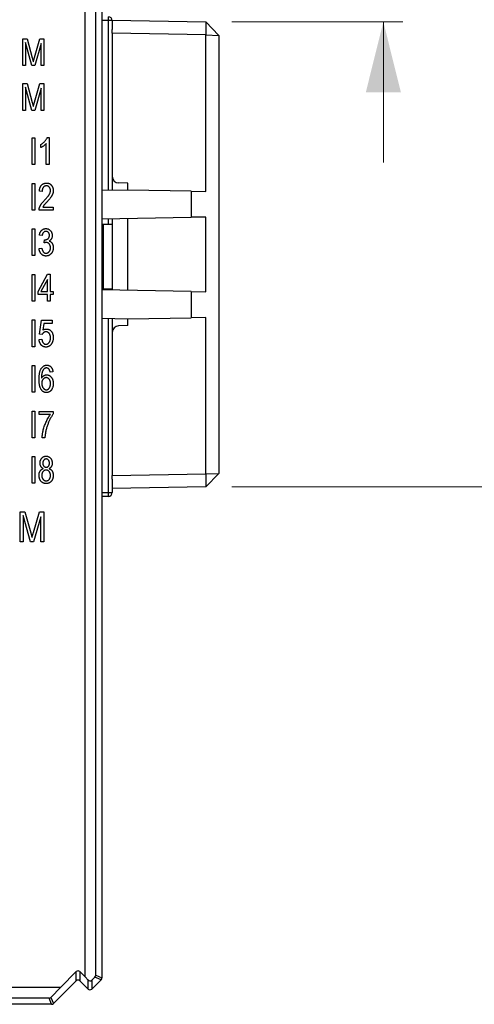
# Model space of a CAD drawing. Header units: millimetres. Extents: x 0 to 840, y 0 to 594.
# Tile 50 of 77: x 402 to 437, y 268 to 343. Entities that reach past the tile are written whole.
import ezdxf

# ---------------------------------------------------------------- set-up
doc = ezdxf.new("R2010")
doc.units = ezdxf.units.MM
doc.header["$LTSCALE"] = 2
doc.linetypes.add('SLD-Solid', pattern=[0])
doc.styles.add('SLDTEXTSTYLE2', font='ARIALN.TTF', dxfattribs={"width": 0.87})
doc.dimstyles.new('SLDDIMSTYLE0', dxfattribs={"dimtxt": 5.4, "dimasz": 5.4, "dimexe": 0, "dimexo": 0.0625, "dimgap": 1.35, "dimtad": 0, "dimdec": 1, "dimrnd": 1e-09, "dimzin": 12, "dimdsep": 46, "dimtxsty": 'SLDTEXTSTYLE2', "dimsah": 1, "dimcen": 0.09, "dimadec": 0, "dimazin": 3, "dimtfac": 1, "dimtdec": 3, "dimtofl": 0, "dimtmove": 0, "dimatfit": 3, "dimfxl": 1, "dimfrac": 2, "dimtolj": 1, "dimtzin": 12, "dimarcsym": 0})
doc.dimstyles.new('SLDDIMSTYLE1', dxfattribs={"dimtxt": 5.4, "dimasz": 5.4, "dimexe": 0, "dimexo": 0.0625, "dimgap": 1.35, "dimtad": 0, "dimdec": 1, "dimrnd": 1e-09, "dimzin": 12, "dimdsep": 46, "dimtxsty": 'SLDTEXTSTYLE2', "dimsah": 1, "dimcen": 0.09, "dimadec": 0, "dimazin": 3, "dimtfac": 1, "dimtdec": 3, "dimtmove": 0, "dimatfit": 0, "dimfxl": 1, "dimfrac": 2, "dimtolj": 1, "dimtzin": 12, "dimarcsym": 0})

# ---------------------------------------------------------------- blocks, each defined once
blk = doc.blocks.new('_D_3')
at = {"color": 1, "linetype": 'SLD-Solid', "lineweight": 18}
for p, q in [((430.196, 382.693), (430.196, 393.493)), ((406.657, 382.693), (431.696, 382.693)), ((425.996, 376.496), (425.996, 378.017)), ((425.996, 378.017), (434.396, 378.017)), ((434.396, 378.017), (434.396, 376.496)), ((425.996, 361.271), (425.996, 359.749)), ((434.396, 359.749), (434.396, 361.271)), ((425.996, 359.749), (434.396, 359.749)), ((418.528, 343.231), (431.696, 343.231)), ((430.196, 343.231), (430.196, 332.431))]:
    blk.add_line(p, q, dxfattribs=at)
for points in [[(430.196, 382.693), (431.546, 388.093), (428.846, 388.093)], [(430.196, 343.231), (428.846, 337.831), (431.546, 337.831)]]:
    blk.add_solid(points, dxfattribs=at)
at = {"color": 1, "linetype": 'SLD-Solid', "lineweight": 18, "char_height": 5.4, "attachment_point": 1, "rotation": 90, "style": 'SLDTEXTSTYLE2'}
for s, insert in [('1,554', (427.435, 361.271)), ('39,5', (427.435, 346.385))]:
    blk.add_mtext(s, dxfattribs=dict(at, insert=insert))
blk = doc.blocks.new('_D_4')
at = {"color": 1, "linetype": 'SLD-Solid', "lineweight": 18}
for p, q in [((406.657, 382.693), (446.889, 382.693)), ((445.389, 382.693), (445.389, 362.678)), ((441.189, 358.622), (441.189, 360.143)), ((441.189, 360.143), (449.589, 360.143)), ((449.589, 360.143), (449.589, 358.622)), ((441.189, 343.397), (441.189, 341.875)), ((449.589, 341.875), (449.589, 343.397)), ((441.189, 341.875), (449.589, 341.875)), ((445.389, 307.483), (445.389, 327.498)), ((418.528, 307.483), (446.889, 307.483))]:
    blk.add_line(p, q, dxfattribs=at)
for points in [[(445.389, 382.693), (444.039, 377.293), (446.739, 377.293)], [(445.389, 307.483), (446.739, 312.883), (444.039, 312.883)]]:
    blk.add_solid(points, dxfattribs=at)
at = {"color": 1, "linetype": 'SLD-Solid', "lineweight": 18, "char_height": 5.4, "attachment_point": 1, "rotation": 90, "style": 'SLDTEXTSTYLE2'}
for s, insert in [('2,961', (442.628, 343.397)), ('75,2', (442.628, 328.511))]:
    blk.add_mtext(s, dxfattribs=dict(at, insert=insert))

msp = doc.modelspace()

# ---------------------------------------------------------------- linework, layer by layer
at = {"color": 7, "linetype": 'SLD-Solid', "lineweight": 25}
for p, q in [((407.228, 269.812), (407.228, 380.574)), ((408.053, 269.923), (408.053, 380.463)), ((408.528, 380.66), (408.528, 269.726)), ((409.033, 343.334), (408.528, 343.343)), ((409.328, 343.334), (409.033, 343.334)), ((409.328, 343.357), (416.528, 343.231)), ((409.328, 343.334), (409.328, 343.357)), ((409.328, 343.334), (409.328, 342.639)), ((416.528, 343.231), (416.528, 342.231)), ((416.528, 343.231), (417.528, 342.196)), ((409.328, 342.357), (409.328, 342.639)), ((416.528, 342.231), (409.328, 342.357)), ((409.328, 342.357), (409.328, 331.348)), ((416.528, 330.202), (416.528, 342.231)), ((416.528, 342.231), (417.528, 342.196)), ((402.434, 339.871), (402.434, 341.926)), ((402.434, 341.926), (402.768, 341.926)), ((403.137, 339.871), (402.647, 341.664)), ((402.647, 341.664), (402.647, 339.871)), ((402.768, 341.926), (403.168, 340.471)), ((403.341, 340.496), (403.759, 341.926)), ((403.848, 341.567), (403.355, 339.871)), ((403.759, 341.926), (404.062, 341.926)), ((403.848, 339.871), (403.848, 341.567)), ((404.062, 341.926), (404.062, 339.871)), ((417.528, 342.196), (417.528, 308.518)), ((403.168, 340.471), (403.248, 340.167)), ((402.647, 339.871), (402.434, 339.871)), ((403.355, 339.871), (403.137, 339.871)), ((404.062, 339.871), (403.848, 339.871)), ((402.434, 336.435), (402.434, 338.49)), ((402.434, 338.49), (402.768, 338.49)), ((402.768, 338.49), (403.168, 337.035)), ((403.341, 337.06), (403.759, 338.49)), ((403.759, 338.49), (404.062, 338.49)), ((404.062, 338.49), (404.062, 336.435)), ((403.137, 336.435), (402.647, 338.229)), ((402.647, 338.229), (402.647, 336.435)), ((403.848, 338.132), (403.355, 336.435)), ((403.848, 336.435), (403.848, 338.132)), ((403.168, 337.035), (403.248, 336.731)), ((402.647, 336.435), (402.434, 336.435)), ((403.355, 336.435), (403.137, 336.435)), ((404.062, 336.435), (403.848, 336.435)), ((403.157, 332.26), (403.157, 334.314)), ((403.157, 334.314), (403.37, 334.314)), ((403.37, 334.314), (403.37, 332.26)), ((404.326, 334.341), (404.464, 334.341)), ((404.464, 334.341), (404.464, 332.26)), ((403.824, 333.567), (403.824, 333.807)), ((404.251, 332.26), (404.251, 333.887)), ((403.37, 332.26), (403.157, 332.26)), ((404.464, 332.26), (404.251, 332.26)), ((409.328, 331.348), (409.328, 330.286)), ((403.157, 328.76), (403.157, 330.814)), ((403.157, 330.814), (403.37, 330.814)), ((403.37, 330.814), (403.37, 328.76)), ((403.931, 330.201), (403.717, 330.227)), ((410.528, 330.307), (408.528, 330.272)), ((410.528, 330.836), (409.82, 330.848)), ((410.528, 330.307), (410.528, 330.836)), ((415.399, 330.222), (410.528, 330.307)), ((415.399, 330.222), (415.399, 328.213)), ((415.399, 330.222), (416.528, 330.202)), ((403.37, 328.76), (403.157, 328.76)), ((404.785, 328.76), (403.69, 328.76)), ((403.984, 329), (404.785, 329)), ((404.785, 329), (404.785, 328.76)), ((408.528, 328.093), (415.399, 328.213)), ((409.328, 328.107), (409.328, 327.671)), ((410.528, 322.586), (410.528, 328.128)), ((416.528, 328.233), (415.399, 328.213)), ((416.528, 322.481), (416.528, 328.233)), ((403.157, 325.26), (403.157, 327.314)), ((403.157, 327.314), (403.37, 327.314)), ((403.37, 327.314), (403.37, 325.26)), ((408.528, 327.685), (408.638, 327.683)), ((408.638, 327.683), (408.638, 322.703)), ((408.638, 327.683), (409.328, 327.671)), ((409.328, 327.671), (409.328, 322.715)), ((403.931, 326.807), (403.717, 326.834)), ((404.091, 326.245), (404.117, 326.487)), ((404.117, 326.487), (404.15, 326.484)), ((403.69, 325.82), (403.904, 325.847)), ((403.37, 325.26), (403.157, 325.26)), ((403.157, 321.76), (403.157, 323.814)), ((403.157, 323.814), (403.37, 323.814)), ((403.37, 323.814), (403.37, 321.76)), ((403.61, 322.507), (404.343, 323.841)), ((404.331, 323.435), (403.821, 322.507)), ((404.331, 322.507), (404.331, 323.435)), ((404.343, 323.841), (404.544, 323.841)), ((404.544, 323.841), (404.544, 322.507)), ((408.528, 322.701), (408.638, 322.703)), ((415.399, 322.501), (408.528, 322.621)), ((408.638, 322.703), (409.328, 322.715)), ((409.328, 322.715), (409.328, 322.607)), ((403.61, 322.267), (403.61, 322.507)), ((404.331, 322.267), (403.61, 322.267)), ((403.821, 322.507), (404.331, 322.507)), ((404.331, 321.76), (404.331, 322.267)), ((404.544, 322.507), (404.785, 322.507)), ((404.785, 322.267), (404.544, 322.267)), ((404.544, 322.267), (404.544, 321.76)), ((404.785, 322.507), (404.785, 322.267)), ((415.399, 322.501), (415.399, 320.492)), ((415.399, 322.501), (416.528, 322.481)), ((403.37, 321.76), (403.157, 321.76)), ((404.544, 321.76), (404.331, 321.76)), ((403.157, 318.26), (403.157, 320.314)), ((403.157, 320.314), (403.37, 320.314)), ((403.37, 320.314), (403.37, 318.26)), ((403.717, 319.235), (403.877, 320.288)), ((403.877, 320.288), (404.704, 320.288)), ((404.704, 320.288), (404.704, 320.047)), ((408.528, 320.442), (410.528, 320.407)), ((409.328, 320.428), (409.328, 319.366)), ((410.528, 320.407), (415.399, 320.492)), ((410.528, 319.878), (410.528, 320.407)), ((416.528, 320.512), (415.399, 320.492)), ((416.528, 308.483), (416.528, 320.512)), ((404.056, 320.047), (403.979, 319.54)), ((404.704, 320.047), (404.056, 320.047)), ((410.528, 319.878), (409.82, 319.866)), ((403.69, 318.82), (403.904, 318.847)), ((403.931, 319.204), (403.717, 319.235)), ((409.328, 319.366), (409.328, 308.357)), ((403.37, 318.26), (403.157, 318.26)), ((403.157, 316.814), (403.37, 316.814)), ((403.157, 314.76), (403.157, 316.814)), ((403.37, 316.814), (403.37, 314.76)), ((404.758, 316.334), (404.544, 316.307)), ((403.37, 314.76), (403.157, 314.76)), ((403.157, 313.314), (403.37, 313.314)), ((403.157, 311.26), (403.157, 313.314)), ((403.37, 313.314), (403.37, 311.26)), ((403.69, 313.047), (403.69, 313.288)), ((403.69, 313.288), (404.785, 313.288)), ((404.571, 313.047), (403.69, 313.047)), ((404.785, 313.288), (404.785, 313.091)), ((403.37, 311.26), (403.157, 311.26)), ((404.144, 311.26), (403.931, 311.26)), ((403.157, 307.76), (403.157, 309.814)), ((403.157, 309.814), (403.37, 309.814)), ((403.37, 309.814), (403.37, 307.76)), ((409.328, 308.357), (416.528, 308.483)), ((409.328, 308.075), (409.328, 308.357)), ((416.528, 308.483), (417.528, 308.518)), ((416.528, 307.483), (417.528, 308.518)), ((416.528, 308.483), (416.528, 307.483)), ((403.37, 307.76), (403.157, 307.76)), ((409.328, 308.075), (409.328, 307.052)), ((416.528, 307.483), (409.328, 307.357)), ((408.528, 307.043), (409.033, 307.052)), ((409.033, 306.752), (408.528, 306.743)), ((409.033, 307.052), (409.328, 307.052)), ((402.231, 303.26), (402.231, 305.571)), ((402.231, 305.571), (402.607, 305.571)), ((403.021, 303.26), (402.471, 305.277)), ((402.471, 305.277), (402.471, 303.26)), ((402.607, 305.571), (403.056, 303.935)), ((403.251, 303.963), (403.722, 305.571)), ((403.822, 305.168), (403.267, 303.26)), ((403.722, 305.571), (404.062, 305.571)), ((403.822, 303.26), (403.822, 305.168)), ((404.062, 305.571), (404.062, 303.26)), ((403.056, 303.935), (403.147, 303.592)), ((402.471, 303.26), (402.231, 303.26)), ((403.267, 303.26), (403.021, 303.26)), ((404.062, 303.26), (403.822, 303.26)), ((405.359, 269.019), (406.548, 270.209)), ((406.548, 269.502), (406.548, 270.209)), ((406.831, 270.209), (407.228, 269.812)), ((406.831, 270.209), (406.831, 269.502)), ((407.228, 269.812), (407.468, 269.562)), ((407.468, 268.865), (407.468, 269.562)), ((407.75, 269.55), (407.993, 269.782)), ((408.47, 269.584), (407.75, 268.865)), ((407.75, 269.55), (407.75, 268.865)), ((408.47, 269.584), (407.993, 269.782)), ((408.053, 269.923), (408.528, 269.726)), ((408.47, 269.584), (408.47, 269.584)), ((408.528, 269.726), (408.528, 269.726)), ((396.448, 269.019), (405.359, 269.019)), ((405.359, 269.019), (404.601, 268.228)), ((406.548, 269.502), (404.798, 267.752)), ((406.548, 269.502), (406.548, 269.502)), ((407.468, 268.865), (406.831, 269.502)), ((406.831, 269.502), (406.831, 269.502)), ((407.468, 268.865), (407.468, 268.865)), ((407.75, 268.865), (407.75, 268.865)), ((404.46, 268.168), (396.448, 268.168)), ((404.657, 267.693), (404.46, 268.168)), ((404.601, 268.228), (404.798, 267.752)), ((404.657, 267.693), (399.048, 267.693)), ((404.657, 267.693), (404.657, 267.693)), ((404.798, 267.752), (404.798, 267.752))]:
    msp.add_line(p, q, dxfattribs=at)
at = {"color": 8, "linetype": 'SLD-Solid', "lineweight": 25}
for p, q in [((409.033, 330.281), (409.033, 343.334)), ((409.033, 327.676), (409.033, 328.102)), ((409.033, 322.612), (409.033, 322.71)), ((409.033, 307.052), (409.033, 320.433))]:
    msp.add_line(p, q, dxfattribs=at)
at = {"color": 7, "linetype": 'SLD-Solid', "lineweight": 25}
for centre, radius, start, end in [((404.731, 343.484), 4.305, 358.00345, 1.99655), ((409.028, 343.334), 0.3, 0, 89), ((409.828, 331.348), 0.5, 180, 269), ((409.828, 319.366), 0.5, 91, 180), ((404.731, 306.902), 4.305, 358.00345, 1.99655), ((409.028, 307.052), 0.3, 271, 0), ((406.69, 269.36), 0.2, 45.02796, 134.97204), ((408.328, 269.726), 0.2, 315.01158, 359.98842), ((407.609, 269.007), 0.2, 225.02796, 314.97204), ((404.657, 267.893), 0.2, 270.01158, 314.98842)]:
    msp.add_arc(centre, radius, start, end, dxfattribs=at)
for centre, major_axis, ratio, start_param, end_param in [((406.69, 270.067), (0, 0.2), 0.999025, 5.498275, 7.068096), ((407.609, 269.698), (-0.141, 0.148), 0.958082, 1.571974, 3.141795), ((407.847, 269.925), (0.202, -0.042), 0.966747, 5.69444, 6.479434), ((404.458, 268.374), (-0.042, 0.202), 0.967753, 2.945142, 3.730136)]:
    msp.add_ellipse(centre, major_axis=major_axis, ratio=ratio, start_param=start_param, end_param=end_param, dxfattribs=at)
for points, knots in [([(403.248, 340.167), (403.25, 340.177), (403.256, 340.198), (403.265, 340.231), (403.276, 340.267), (403.286, 340.307), (403.298, 340.35), (403.312, 340.395), (403.326, 340.445), (403.336, 340.479), (403.341, 340.496)], [0, 0, 0, 0, 0.090712, 0.190611, 0.302054, 0.420863, 0.551216, 0.690771, 0.840366, 1, 1, 1, 1]), ([(403.248, 336.731), (403.25, 336.741), (403.256, 336.762), (403.265, 336.795), (403.276, 336.831), (403.286, 336.871), (403.298, 336.914), (403.312, 336.96), (403.326, 337.009), (403.336, 337.043), (403.341, 337.06)], [0, 0, 0, 0, 0.090712, 0.190611, 0.302054, 0.420863, 0.551216, 0.690771, 0.840366, 1, 1, 1, 1]), ([(403.824, 333.807), (403.853, 333.825), (403.91, 333.859), (403.991, 333.919), (404.066, 333.984), (404.136, 334.054), (404.198, 334.125), (404.251, 334.198), (404.294, 334.268), (404.316, 334.317), (404.326, 334.341)], [0, 0, 0, 0, 0.135283, 0.269408, 0.403164, 0.536948, 0.665543, 0.785344, 0.896318, 1, 1, 1, 1]), ([(404.251, 333.887), (404.238, 333.872), (404.211, 333.841), (404.164, 333.796), (404.111, 333.751), (404.053, 333.706), (403.994, 333.664), (403.935, 333.626), (403.879, 333.593), (403.842, 333.576), (403.824, 333.567)], [0, 0, 0, 0, 0.111575, 0.231238, 0.361137, 0.499939, 0.639067, 0.769318, 0.889271, 1, 1, 1, 1]), ([(403.717, 330.227), (403.719, 330.252), (403.724, 330.3), (403.735, 330.37), (403.75, 330.434), (403.769, 330.494), (403.792, 330.549), (403.818, 330.6), (403.849, 330.646), (403.883, 330.687), (403.921, 330.723), (403.961, 330.755), (404.004, 330.782), (404.051, 330.803), (404.1, 330.82), (404.152, 330.832), (404.207, 330.839), (404.245, 330.84), (404.264, 330.841)], [0, 0, 0, 0, 0.081001, 0.157146, 0.229294, 0.297168, 0.361911, 0.423675, 0.483447, 0.541301, 0.597661, 0.653174, 0.708077, 0.763574, 0.819556, 0.877653, 0.937461, 1, 1, 1, 1]), ([(404.256, 330.627), (404.245, 330.627), (404.222, 330.627), (404.188, 330.621), (404.156, 330.613), (404.126, 330.6), (404.098, 330.585), (404.071, 330.566), (404.045, 330.543), (404.022, 330.517), (404, 330.488), (403.982, 330.456), (403.966, 330.421), (403.953, 330.382), (403.943, 330.341), (403.936, 330.297), (403.931, 330.25), (403.931, 330.217), (403.931, 330.201)], [0, 0, 0, 0, 0.05805, 0.113316, 0.167564, 0.221145, 0.274583, 0.329551, 0.384812, 0.442948, 0.503142, 0.56436, 0.628001, 0.695016, 0.764663, 0.838769, 0.91714, 1, 1, 1, 1]), ([(404.112, 329.522), (404.134, 329.546), (404.178, 329.591), (404.24, 329.658), (404.296, 329.72), (404.345, 329.779), (404.389, 329.833), (404.426, 329.883), (404.458, 329.929), (404.491, 329.984), (404.522, 330.048), (404.55, 330.124), (404.568, 330.198), (404.57, 330.246), (404.571, 330.269)], [0, 0, 0, 0, 0.109368, 0.210579, 0.303981, 0.389005, 0.466604, 0.535982, 0.59819, 0.652344, 0.749539, 0.838845, 0.921753, 1, 1, 1, 1]), ([(404.571, 330.269), (404.571, 330.282), (404.571, 330.308), (404.566, 330.344), (404.559, 330.38), (404.549, 330.413), (404.536, 330.445), (404.52, 330.474), (404.502, 330.502), (404.481, 330.528), (404.457, 330.551), (404.433, 330.572), (404.406, 330.589), (404.379, 330.603), (404.35, 330.614), (404.32, 330.622), (404.288, 330.626), (404.267, 330.627), (404.256, 330.627)], [0, 0, 0, 0, 0.072764, 0.142117, 0.209137, 0.274452, 0.33762, 0.400595, 0.463278, 0.526058, 0.587989, 0.647965, 0.706745, 0.763751, 0.821413, 0.879645, 0.938923, 1, 1, 1, 1]), ([(404.264, 330.841), (404.285, 330.84), (404.325, 330.839), (404.384, 330.831), (404.439, 330.818), (404.49, 330.798), (404.537, 330.773), (404.58, 330.743), (404.619, 330.707), (404.653, 330.665), (404.684, 330.621), (404.711, 330.574), (404.734, 330.527), (404.752, 330.477), (404.767, 330.426), (404.777, 330.374), (404.783, 330.32), (404.784, 330.283), (404.785, 330.265)], [0, 0, 0, 0, 0.071332, 0.138896, 0.203499, 0.265574, 0.326111, 0.385817, 0.446392, 0.50848, 0.570694, 0.631967, 0.692927, 0.753152, 0.813387, 0.874726, 0.936831, 1, 1, 1, 1]), ([(404.785, 330.265), (404.784, 330.249), (404.783, 330.216), (404.779, 330.167), (404.771, 330.118), (404.76, 330.07), (404.746, 330.023), (404.728, 329.976), (404.708, 329.929), (404.684, 329.883), (404.655, 329.834), (404.621, 329.783), (404.582, 329.728), (404.537, 329.67), (404.486, 329.607), (404.43, 329.541), (404.368, 329.471), (404.324, 329.423), (404.301, 329.399)], [0, 0, 0, 0, 0.04878, 0.096924, 0.14508, 0.193382, 0.242119, 0.291123, 0.340831, 0.3914, 0.445573, 0.505908, 0.572535, 0.645298, 0.724252, 0.809704, 0.9017, 1, 1, 1, 1]), ([(403.69, 328.76), (403.69, 328.772), (403.69, 328.797), (403.694, 328.836), (403.701, 328.876), (403.71, 328.917), (403.722, 328.959), (403.738, 329.002), (403.756, 329.046), (403.778, 329.091), (403.803, 329.138), (403.833, 329.187), (403.868, 329.238), (403.907, 329.291), (403.952, 329.346), (404.001, 329.403), (404.054, 329.462), (404.092, 329.502), (404.112, 329.522)], [0, 0, 0, 0, 0.042012, 0.085118, 0.130086, 0.176968, 0.226148, 0.277233, 0.330805, 0.386554, 0.445862, 0.509987, 0.578863, 0.652893, 0.731915, 0.816009, 0.905245, 1, 1, 1, 1]), ([(404.301, 329.399), (404.287, 329.383), (404.259, 329.354), (404.221, 329.312), (404.186, 329.274), (404.155, 329.24), (404.127, 329.209), (404.105, 329.182), (404.085, 329.159), (404.057, 329.123), (404.021, 329.071), (403.996, 329.023), (403.984, 329)], [0, 0, 0, 0, 0.122743, 0.234571, 0.335442, 0.426558, 0.506172, 0.575525, 0.633926, 0.681503, 0.846198, 1, 1, 1, 1]), ([(403.717, 326.834), (403.721, 326.854), (403.728, 326.894), (403.742, 326.951), (403.759, 327.004), (403.779, 327.054), (403.802, 327.099), (403.829, 327.141), (403.858, 327.18), (403.891, 327.213), (403.926, 327.243), (403.963, 327.269), (404.001, 327.292), (404.041, 327.31), (404.084, 327.324), (404.128, 327.334), (404.173, 327.34), (404.204, 327.34), (404.22, 327.341)], [0, 0, 0, 0, 0.078747, 0.153611, 0.224555, 0.292118, 0.357112, 0.42008, 0.480971, 0.540611, 0.598886, 0.655979, 0.71229, 0.768079, 0.8246, 0.881725, 0.94001, 1, 1, 1, 1]), ([(404.226, 327.127), (404.207, 327.127), (404.171, 327.125), (404.119, 327.109), (404.072, 327.084), (404.037, 327.055), (404.012, 327.027), (403.995, 327.003), (403.98, 326.977), (403.966, 326.948), (403.954, 326.916), (403.945, 326.882), (403.936, 326.846), (403.933, 326.82), (403.931, 326.807)], [0, 0, 0, 0, 0.115734, 0.225973, 0.334917, 0.447545, 0.506491, 0.567342, 0.630662, 0.696948, 0.766329, 0.840138, 0.917504, 1, 1, 1, 1]), ([(404.22, 327.341), (404.237, 327.34), (404.269, 327.339), (404.317, 327.332), (404.363, 327.321), (404.407, 327.304), (404.449, 327.282), (404.489, 327.256), (404.528, 327.225), (404.564, 327.19), (404.597, 327.151), (404.625, 327.109), (404.65, 327.065), (404.67, 327.017), (404.685, 326.968), (404.697, 326.916), (404.703, 326.862), (404.704, 326.825), (404.704, 326.806)], [0, 0, 0, 0, 0.061712, 0.121409, 0.180197, 0.238392, 0.296532, 0.356004, 0.417154, 0.48015, 0.543746, 0.606672, 0.669503, 0.732412, 0.796461, 0.862189, 0.929514, 1, 1, 1, 1]), ([(404.491, 326.818), (404.49, 326.84), (404.488, 326.883), (404.474, 326.944), (404.45, 326.998), (404.416, 327.044), (404.375, 327.081), (404.329, 327.108), (404.279, 327.124), (404.244, 327.126), (404.226, 327.127)], [0, 0, 0, 0, 0.14604, 0.280663, 0.408536, 0.533651, 0.654898, 0.768623, 0.882163, 1, 1, 1, 1]), ([(404.15, 326.484), (404.162, 326.484), (404.186, 326.485), (404.221, 326.49), (404.255, 326.496), (404.287, 326.506), (404.317, 326.519), (404.346, 326.535), (404.372, 326.554), (404.397, 326.575), (404.419, 326.599), (404.438, 326.624), (404.454, 326.652), (404.468, 326.681), (404.478, 326.713), (404.486, 326.746), (404.49, 326.782), (404.491, 326.806), (404.491, 326.818)], [0, 0, 0, 0, 0.069034, 0.134708, 0.198869, 0.260653, 0.321422, 0.380756, 0.441406, 0.501863, 0.562201, 0.621428, 0.680857, 0.740524, 0.802546, 0.865358, 0.930936, 1, 1, 1, 1]), ([(404.704, 326.806), (404.704, 326.783), (404.703, 326.739), (404.69, 326.674), (404.672, 326.613), (404.645, 326.557), (404.611, 326.505), (404.571, 326.459), (404.525, 326.419), (404.491, 326.398), (404.473, 326.387)], [0, 0, 0, 0, 0.136236, 0.266067, 0.391205, 0.515128, 0.637286, 0.757217, 0.877148, 1, 1, 1, 1]), ([(404.473, 326.387), (404.489, 326.382), (404.521, 326.372), (404.564, 326.35), (404.604, 326.325), (404.64, 326.295), (404.671, 326.259), (404.699, 326.218), (404.724, 326.172), (404.746, 326.12), (404.763, 326.065), (404.776, 326.006), (404.783, 325.943), (404.784, 325.901), (404.785, 325.879)], [0, 0, 0, 0, 0.078753, 0.153872, 0.226545, 0.298294, 0.371325, 0.44778, 0.52961, 0.616214, 0.707285, 0.800774, 0.898107, 1, 1, 1, 1]), ([(404.223, 325.233), (404.205, 325.233), (404.171, 325.234), (404.12, 325.242), (404.072, 325.255), (404.025, 325.272), (403.98, 325.294), (403.938, 325.322), (403.897, 325.355), (403.859, 325.392), (403.825, 325.433), (403.793, 325.478), (403.765, 325.527), (403.742, 325.579), (403.723, 325.634), (403.708, 325.693), (403.697, 325.755), (403.693, 325.798), (403.69, 325.82)], [0, 0, 0, 0, 0.059951, 0.118091, 0.175035, 0.231273, 0.287811, 0.345551, 0.404039, 0.465206, 0.527275, 0.589376, 0.652806, 0.717275, 0.784159, 0.85298, 0.924948, 1, 1, 1, 1]), ([(403.904, 325.847), (403.907, 325.83), (403.912, 325.799), (403.923, 325.754), (403.934, 325.711), (403.947, 325.672), (403.962, 325.636), (403.978, 325.603), (403.996, 325.573), (404.016, 325.547), (404.037, 325.523), (404.059, 325.502), (404.083, 325.485), (404.109, 325.471), (404.136, 325.46), (404.165, 325.452), (404.195, 325.447), (404.216, 325.447), (404.226, 325.446)], [0, 0, 0, 0, 0.087015, 0.16956, 0.246923, 0.320217, 0.388752, 0.453783, 0.515052, 0.573662, 0.629076, 0.682899, 0.734725, 0.786273, 0.837947, 0.890063, 0.943825, 1, 1, 1, 1]), ([(404.238, 326.274), (404.227, 326.273), (404.205, 326.273), (404.17, 326.266), (404.131, 326.258), (404.105, 326.25), (404.091, 326.245)], [0, 0, 0, 0, 0.208161, 0.443743, 0.707986, 1, 1, 1, 1]), ([(404.785, 325.879), (404.784, 325.855), (404.783, 325.81), (404.775, 325.744), (404.762, 325.681), (404.745, 325.62), (404.721, 325.564), (404.693, 325.51), (404.658, 325.46), (404.62, 325.413), (404.578, 325.371), (404.533, 325.334), (404.486, 325.303), (404.438, 325.277), (404.387, 325.257), (404.334, 325.243), (404.279, 325.235), (404.242, 325.233), (404.223, 325.233)], [0, 0, 0, 0, 0.073007, 0.1425322, 0.2098778, 0.2755343, 0.3393869, 0.4027096, 0.4659616, 0.5295625, 0.5925832, 0.652772, 0.7114189, 0.7688822, 0.8255933, 0.8826098, 0.9405049, 1, 1, 1, 1]), ([(404.226, 325.446), (404.238, 325.447), (404.261, 325.447), (404.294, 325.453), (404.326, 325.462), (404.357, 325.476), (404.387, 325.493), (404.416, 325.513), (404.443, 325.538), (404.47, 325.566), (404.493, 325.597), (404.514, 325.63), (404.532, 325.666), (404.546, 325.703), (404.558, 325.744), (404.565, 325.786), (404.57, 325.83), (404.571, 325.861), (404.571, 325.876)], [0, 0, 0, 0, 0.056491, 0.111034, 0.165475, 0.220284, 0.276278, 0.333258, 0.393441, 0.455963, 0.519463, 0.583598, 0.648053, 0.713701, 0.781496, 0.851363, 0.923811, 1, 1, 1, 1]), ([(404.571, 325.876), (404.571, 325.891), (404.57, 325.919), (404.566, 325.961), (404.558, 326), (404.547, 326.037), (404.534, 326.073), (404.517, 326.106), (404.498, 326.136), (404.475, 326.165), (404.451, 326.19), (404.425, 326.212), (404.397, 326.232), (404.367, 326.246), (404.337, 326.259), (404.305, 326.268), (404.272, 326.273), (404.249, 326.273), (404.238, 326.274)], [0, 0, 0, 0, 0.07554, 0.147073, 0.215878, 0.282534, 0.347156, 0.410814, 0.473231, 0.535655, 0.596665, 0.656316, 0.713743, 0.770331, 0.826133, 0.882817, 0.940262, 1, 1, 1, 1]), ([(403.979, 319.54), (404.003, 319.552), (404.051, 319.577), (404.126, 319.602), (404.204, 319.618), (404.257, 319.619), (404.283, 319.62)], [0, 0, 0, 0, 0.254393, 0.502224, 0.750505, 1, 1, 1, 1]), ([(404.283, 319.62), (404.3, 319.62), (404.333, 319.619), (404.381, 319.61), (404.428, 319.596), (404.473, 319.576), (404.516, 319.551), (404.559, 319.52), (404.598, 319.483), (404.636, 319.442), (404.671, 319.395), (404.702, 319.345), (404.727, 319.29), (404.748, 319.231), (404.765, 319.169), (404.776, 319.102), (404.783, 319.032), (404.784, 318.984), (404.785, 318.959)], [0, 0, 0, 0, 0.053806, 0.106938, 0.159207, 0.211958, 0.266379, 0.322264, 0.380409, 0.442075, 0.505267, 0.569053, 0.634279, 0.70138, 0.771015, 0.843888, 0.920061, 1, 1, 1, 1]), ([(404.22, 318.233), (404.203, 318.233), (404.168, 318.234), (404.118, 318.241), (404.069, 318.254), (404.022, 318.271), (403.978, 318.293), (403.936, 318.32), (403.895, 318.352), (403.858, 318.389), (403.823, 318.429), (403.792, 318.474), (403.764, 318.522), (403.742, 318.575), (403.723, 318.631), (403.708, 318.69), (403.696, 318.754), (403.693, 318.798), (403.69, 318.82)], [0, 0, 0, 0, 0.059918, 0.117958, 0.174871, 0.230915, 0.287209, 0.344005, 0.402165, 0.462295, 0.523606, 0.585011, 0.648172, 0.713041, 0.780185, 0.849769, 0.923099, 1, 1, 1, 1]), ([(403.904, 318.847), (403.906, 318.83), (403.91, 318.799), (403.92, 318.753), (403.93, 318.71), (403.943, 318.671), (403.958, 318.635), (403.975, 318.602), (403.994, 318.572), (404.015, 318.546), (404.037, 318.522), (404.061, 318.502), (404.084, 318.485), (404.109, 318.471), (404.135, 318.46), (404.162, 318.452), (404.19, 318.447), (404.209, 318.447), (404.218, 318.446)], [0, 0, 0, 0, 0.08822, 0.171926, 0.25047, 0.324327, 0.393894, 0.460309, 0.523033, 0.583048, 0.640582, 0.695617, 0.74801, 0.799469, 0.849636, 0.899244, 0.949172, 1, 1, 1, 1]), ([(404.224, 319.407), (404.209, 319.406), (404.179, 319.405), (404.136, 319.395), (404.094, 319.378), (404.054, 319.354), (404.017, 319.325), (403.984, 319.29), (403.954, 319.249), (403.939, 319.22), (403.931, 319.204)], [0, 0, 0, 0, 0.117909, 0.235217, 0.353652, 0.476927, 0.604079, 0.731177, 0.862962, 1, 1, 1, 1]), ([(404.218, 318.446), (404.23, 318.447), (404.254, 318.448), (404.288, 318.454), (404.321, 318.465), (404.353, 318.479), (404.384, 318.499), (404.413, 318.522), (404.441, 318.549), (404.468, 318.581), (404.492, 318.615), (404.513, 318.654), (404.531, 318.695), (404.546, 318.74), (404.557, 318.788), (404.565, 318.838), (404.57, 318.892), (404.571, 318.929), (404.571, 318.948)], [0, 0, 0, 0, 0.052097, 0.1031, 0.153798, 0.204993, 0.257785, 0.312253, 0.369796, 0.43012, 0.492926, 0.556992, 0.623031, 0.69133, 0.763154, 0.838094, 0.916753, 1, 1, 1, 1]), ([(404.785, 318.959), (404.784, 318.935), (404.783, 318.886), (404.776, 318.816), (404.764, 318.747), (404.747, 318.682), (404.726, 318.619), (404.699, 318.559), (404.668, 318.501), (404.633, 318.447), (404.593, 318.397), (404.55, 318.353), (404.503, 318.316), (404.453, 318.285), (404.399, 318.262), (404.343, 318.245), (404.283, 318.235), (404.241, 318.234), (404.22, 318.233)], [0, 0, 0, 0, 0.071531, 0.140927, 0.208176, 0.273985, 0.338338, 0.402182, 0.46598, 0.529633, 0.592054, 0.651509, 0.709616, 0.766112, 0.82249, 0.879682, 0.938579, 1, 1, 1, 1]), ([(404.571, 318.948), (404.571, 318.965), (404.57, 319), (404.565, 319.05), (404.558, 319.097), (404.547, 319.141), (404.533, 319.182), (404.517, 319.22), (404.496, 319.255), (404.473, 319.286), (404.448, 319.315), (404.42, 319.339), (404.391, 319.36), (404.361, 319.378), (404.329, 319.39), (404.295, 319.4), (404.26, 319.406), (404.236, 319.407), (404.224, 319.407)], [0, 0, 0, 0, 0.082006, 0.159777, 0.233626, 0.303439, 0.370386, 0.43454, 0.49642, 0.557348, 0.616305, 0.672528, 0.727523, 0.781559, 0.834533, 0.888255, 0.943114, 1, 1, 1, 1]), ([(403.69, 315.734), (403.691, 315.782), (403.692, 315.875), (403.7, 316.008), (403.712, 316.131), (403.73, 316.244), (403.754, 316.345), (403.783, 316.436), (403.816, 316.517), (403.855, 316.586), (403.899, 316.646), (403.945, 316.698), (403.995, 316.742), (404.047, 316.779), (404.102, 316.806), (404.161, 316.827), (404.222, 316.838), (404.264, 316.84), (404.285, 316.841)], [0, 0, 0, 0, 0.103062, 0.198532, 0.286873, 0.367757, 0.442092, 0.509908, 0.57197, 0.628525, 0.681186, 0.73033, 0.777371, 0.822314, 0.866266, 0.910062, 0.954336, 1, 1, 1, 1]), ([(404.259, 316.627), (404.245, 316.627), (404.215, 316.626), (404.173, 316.614), (404.133, 316.597), (404.096, 316.571), (404.06, 316.539), (404.027, 316.501), (403.997, 316.454), (403.979, 316.42), (403.97, 316.403)], [0, 0, 0, 0, 0.11335, 0.224569, 0.336375, 0.451314, 0.573247, 0.703777, 0.845882, 1, 1, 1, 1]), ([(404.458, 316.53), (404.451, 316.538), (404.437, 316.553), (404.415, 316.573), (404.392, 316.59), (404.367, 316.604), (404.342, 316.614), (404.315, 316.622), (404.287, 316.626), (404.269, 316.627), (404.259, 316.627)], [0, 0, 0, 0, 0.136882, 0.266157, 0.390266, 0.513635, 0.632255, 0.753583, 0.87569, 1, 1, 1, 1]), ([(404.285, 316.841), (404.301, 316.84), (404.331, 316.84), (404.376, 316.834), (404.419, 316.823), (404.459, 316.809), (404.499, 316.791), (404.535, 316.768), (404.571, 316.742), (404.603, 316.711), (404.634, 316.677), (404.661, 316.639), (404.685, 316.597), (404.706, 316.551), (404.724, 316.502), (404.739, 316.449), (404.75, 316.393), (404.755, 316.354), (404.758, 316.334)], [0, 0, 0, 0, 0.0603294, 0.118921, 0.1759419, 0.2317505, 0.2873818, 0.3434407, 0.4004512, 0.4588539, 0.5184631, 0.5796248, 0.6423922, 0.707011, 0.7752014, 0.8462043, 0.9210636, 1, 1, 1, 1]), ([(404.544, 316.307), (404.539, 316.332), (404.53, 316.377), (404.51, 316.439), (404.488, 316.49), (404.467, 316.518), (404.458, 316.53)], [0, 0, 0, 0, 0.307553, 0.575906, 0.804303, 1, 1, 1, 1]), ([(404.266, 314.733), (404.246, 314.734), (404.205, 314.735), (404.147, 314.746), (404.09, 314.764), (404.037, 314.79), (403.986, 314.822), (403.938, 314.863), (403.893, 314.91), (403.851, 314.964), (403.813, 315.028), (403.78, 315.1), (403.752, 315.183), (403.729, 315.274), (403.712, 315.376), (403.699, 315.487), (403.692, 315.607), (403.691, 315.691), (403.69, 315.734)], [0, 0, 0, 0, 0.047549, 0.093521, 0.138956, 0.184305, 0.230783, 0.278901, 0.32891, 0.382059, 0.438703, 0.500239, 0.567114, 0.640328, 0.719627, 0.806087, 0.899251, 1, 1, 1, 1]), ([(403.97, 316.403), (403.963, 316.386), (403.947, 316.35), (403.928, 316.293), (403.912, 316.23), (403.898, 316.161), (403.888, 316.086), (403.881, 316.006), (403.876, 315.92), (403.876, 315.86), (403.875, 315.83)], [0, 0, 0, 0, 0.095435, 0.198412, 0.30954, 0.429304, 0.55809, 0.695502, 0.84321, 1, 1, 1, 1]), ([(403.875, 315.83), (403.887, 315.851), (403.911, 315.891), (403.955, 315.944), (404.002, 315.991), (404.054, 316.028), (404.109, 316.057), (404.166, 316.078), (404.225, 316.091), (404.264, 316.093), (404.284, 316.094)], [0, 0, 0, 0, 0.140969, 0.274299, 0.402317, 0.52791, 0.649018, 0.767167, 0.883115, 1, 1, 1, 1]), ([(404.241, 315.88), (404.23, 315.88), (404.208, 315.88), (404.175, 315.873), (404.144, 315.864), (404.114, 315.851), (404.085, 315.834), (404.057, 315.813), (404.03, 315.789), (404.004, 315.761), (403.98, 315.73), (403.96, 315.696), (403.943, 315.659), (403.928, 315.62), (403.917, 315.578), (403.91, 315.534), (403.905, 315.487), (403.904, 315.454), (403.904, 315.438)], [0, 0, 0, 0, 0.0539534, 0.1066691, 0.1586699, 0.2123578, 0.2660795, 0.3219904, 0.3801681, 0.4416557, 0.5051079, 0.5688739, 0.6342664, 0.7011983, 0.7707954, 0.8439956, 0.9197991, 1, 1, 1, 1]), ([(404.571, 315.423), (404.571, 315.44), (404.57, 315.474), (404.566, 315.524), (404.559, 315.571), (404.547, 315.615), (404.534, 315.656), (404.518, 315.694), (404.498, 315.729), (404.476, 315.76), (404.451, 315.788), (404.426, 315.813), (404.398, 315.833), (404.369, 315.851), (404.339, 315.864), (404.308, 315.874), (404.274, 315.879), (404.252, 315.88), (404.241, 315.88)], [0, 0, 0, 0, 0.0840163, 0.1629785, 0.238638, 0.309521, 0.3776874, 0.442544, 0.5056132, 0.5672591, 0.6262892, 0.6828803, 0.737233, 0.7903037, 0.8415299, 0.8934007, 0.9463394, 1, 1, 1, 1]), ([(404.284, 316.094), (404.301, 316.093), (404.333, 316.092), (404.382, 316.083), (404.428, 316.069), (404.473, 316.049), (404.516, 316.024), (404.558, 315.992), (404.598, 315.955), (404.636, 315.913), (404.671, 315.867), (404.701, 315.815), (404.727, 315.761), (404.748, 315.702), (404.765, 315.639), (404.776, 315.573), (404.783, 315.503), (404.784, 315.455), (404.785, 315.43)], [0, 0, 0, 0, 0.053772, 0.105982, 0.158349, 0.211067, 0.265065, 0.321452, 0.379865, 0.441493, 0.505007, 0.569139, 0.634516, 0.701575, 0.771603, 0.843986, 0.920111, 1, 1, 1, 1]), ([(403.904, 315.438), (403.904, 315.42), (403.905, 315.385), (403.91, 315.333), (403.918, 315.284), (403.929, 315.238), (403.944, 315.195), (403.963, 315.154), (403.984, 315.116), (404.009, 315.081), (404.036, 315.05), (404.064, 315.022), (404.093, 314.999), (404.123, 314.98), (404.154, 314.964), (404.187, 314.954), (404.221, 314.948), (404.244, 314.947), (404.255, 314.946)], [0, 0, 0, 0, 0.081009, 0.157983, 0.231914, 0.303067, 0.371026, 0.437368, 0.502342, 0.566637, 0.628926, 0.687068, 0.742418, 0.795301, 0.847118, 0.898135, 0.948831, 1, 1, 1, 1]), ([(404.255, 314.946), (404.265, 314.947), (404.285, 314.948), (404.315, 314.954), (404.344, 314.964), (404.372, 314.978), (404.399, 314.996), (404.426, 315.018), (404.451, 315.044), (404.476, 315.074), (404.498, 315.107), (404.518, 315.143), (404.534, 315.182), (404.547, 315.225), (404.559, 315.27), (404.566, 315.318), (404.57, 315.369), (404.571, 315.404), (404.571, 315.423)], [0, 0, 0, 0, 0.048283, 0.096035, 0.143619, 0.192901, 0.244328, 0.298654, 0.356047, 0.416962, 0.480652, 0.545322, 0.612731, 0.682642, 0.755944, 0.833404, 0.914177, 1, 1, 1, 1]), ([(404.785, 315.43), (404.784, 315.397), (404.782, 315.331), (404.768, 315.235), (404.744, 315.145), (404.718, 315.072), (404.692, 315.019), (404.672, 314.981), (404.65, 314.946), (404.627, 314.914), (404.603, 314.884), (404.577, 314.858), (404.55, 314.833), (404.513, 314.805), (404.463, 314.776), (404.4, 314.751), (404.334, 314.736), (404.289, 314.734), (404.266, 314.733)], [0, 0, 0, 0, 0.103592, 0.202926, 0.299558, 0.394384, 0.440673, 0.484858, 0.52709, 0.568243, 0.60744, 0.645861, 0.682815, 0.719465, 0.790975, 0.860075, 0.929527, 1, 1, 1, 1]), ([(403.931, 311.26), (403.931, 311.282), (403.933, 311.326), (403.937, 311.395), (403.945, 311.466), (403.955, 311.54), (403.968, 311.617), (403.982, 311.696), (404, 311.778), (404.026, 311.891), (404.064, 312.032), (404.119, 312.198), (404.181, 312.36), (404.251, 312.516), (404.325, 312.665), (404.404, 312.803), (404.484, 312.931), (404.542, 313.009), (404.571, 313.047)], [0, 0, 0, 0, 0.034223, 0.069799, 0.107016, 0.145677, 0.186029, 0.227845, 0.271443, 0.316592, 0.408111, 0.498529, 0.588691, 0.678224, 0.765341, 0.847733, 0.925971, 1, 1, 1, 1]), ([(404.785, 313.091), (404.764, 313.064), (404.723, 313.009), (404.665, 312.92), (404.609, 312.826), (404.554, 312.726), (404.502, 312.62), (404.451, 312.508), (404.403, 312.389), (404.356, 312.267), (404.312, 312.141), (404.274, 312.014), (404.24, 311.888), (404.211, 311.762), (404.186, 311.636), (404.167, 311.51), (404.153, 311.385), (404.147, 311.301), (404.144, 311.26)], [0, 0, 0, 0, 0.051766, 0.105368, 0.161214, 0.219219, 0.279368, 0.341942, 0.406906, 0.474318, 0.542547, 0.609989, 0.676524, 0.742496, 0.807525, 0.872121, 0.936171, 1, 1, 1, 1]), ([(403.771, 309.31), (403.771, 309.329), (403.772, 309.366), (403.778, 309.421), (403.788, 309.474), (403.802, 309.523), (403.821, 309.57), (403.845, 309.614), (403.871, 309.655), (403.902, 309.693), (403.936, 309.728), (403.973, 309.758), (404.011, 309.784), (404.052, 309.805), (404.095, 309.821), (404.14, 309.833), (404.187, 309.839), (404.219, 309.84), (404.235, 309.841)], [0, 0, 0, 0, 0.072859, 0.142428, 0.209686, 0.274478, 0.337673, 0.400213, 0.462411, 0.525038, 0.586597, 0.646181, 0.704422, 0.762, 0.819617, 0.877972, 0.938188, 1, 1, 1, 1]), ([(404.235, 309.841), (404.252, 309.84), (404.284, 309.839), (404.332, 309.832), (404.377, 309.82), (404.421, 309.804), (404.462, 309.783), (404.501, 309.757), (404.537, 309.726), (404.572, 309.691), (404.603, 309.652), (404.63, 309.61), (404.653, 309.565), (404.672, 309.518), (404.687, 309.467), (404.697, 309.414), (404.703, 309.359), (404.704, 309.321), (404.704, 309.301)], [0, 0, 0, 0, 0.061559, 0.121611, 0.179741, 0.237123, 0.294683, 0.352917, 0.412489, 0.474386, 0.53704, 0.59918, 0.661862, 0.725233, 0.79036, 0.857798, 0.927532, 1, 1, 1, 1]), ([(404.02, 308.887), (404.001, 308.897), (403.962, 308.916), (403.911, 308.954), (403.868, 308.998), (403.832, 309.048), (403.804, 309.104), (403.785, 309.167), (403.772, 309.236), (403.771, 309.285), (403.771, 309.31)], [0, 0, 0, 0, 0.126064, 0.245952, 0.362221, 0.478943, 0.598521, 0.723223, 0.856152, 1, 1, 1, 1]), ([(404.236, 309.627), (404.219, 309.626), (404.186, 309.625), (404.138, 309.607), (404.095, 309.578), (404.057, 309.539), (404.024, 309.492), (404.001, 309.438), (403.986, 309.379), (403.985, 309.337), (403.984, 309.316)], [0, 0, 0, 0, 0.113055, 0.223568, 0.337873, 0.461062, 0.590442, 0.720447, 0.855389, 1, 1, 1, 1]), ([(403.984, 309.316), (403.985, 309.292), (403.986, 309.246), (404, 309.181), (404.024, 309.124), (404.056, 309.076), (404.094, 309.036), (404.139, 309.008), (404.187, 308.99), (404.221, 308.988), (404.239, 308.987)], [0, 0, 0, 0, 0.1539803, 0.2946296, 0.4251357, 0.5502495, 0.6690738, 0.7802441, 0.8879614, 1, 1, 1, 1]), ([(404.491, 309.302), (404.49, 309.325), (404.489, 309.369), (404.474, 309.432), (404.45, 309.488), (404.418, 309.537), (404.378, 309.577), (404.334, 309.606), (404.286, 309.624), (404.253, 309.626), (404.236, 309.627)], [0, 0, 0, 0, 0.149314, 0.288146, 0.419593, 0.547837, 0.669882, 0.782759, 0.890251, 1, 1, 1, 1]), ([(404.239, 308.987), (404.256, 308.988), (404.289, 308.99), (404.337, 309.008), (404.381, 309.036), (404.419, 309.075), (404.451, 309.122), (404.475, 309.176), (404.489, 309.237), (404.49, 309.28), (404.491, 309.302)], [0, 0, 0, 0, 0.113059, 0.222672, 0.33632, 0.457852, 0.584887, 0.714685, 0.851932, 1, 1, 1, 1]), ([(404.704, 309.301), (404.704, 309.277), (404.703, 309.231), (404.691, 309.164), (404.672, 309.103), (404.645, 309.048), (404.61, 308.998), (404.566, 308.955), (404.516, 308.916), (404.477, 308.897), (404.457, 308.887)], [0, 0, 0, 0, 0.140756, 0.271135, 0.394737, 0.513201, 0.629757, 0.748688, 0.870567, 1, 1, 1, 1]), ([(403.69, 308.363), (403.691, 308.38), (403.691, 308.413), (403.695, 308.462), (403.703, 308.508), (403.711, 308.552), (403.724, 308.593), (403.739, 308.633), (403.757, 308.67), (403.777, 308.705), (403.8, 308.737), (403.825, 308.767), (403.853, 308.794), (403.882, 308.818), (403.913, 308.84), (403.947, 308.858), (403.983, 308.874), (404.008, 308.883), (404.02, 308.887)], [0, 0, 0, 0, 0.075669, 0.148457, 0.21866, 0.285728, 0.350399, 0.413912, 0.475705, 0.535962, 0.595119, 0.653233, 0.710261, 0.767093, 0.824148, 0.882076, 0.940284, 1, 1, 1, 1]), ([(404.239, 307.733), (404.22, 307.734), (404.182, 307.735), (404.126, 307.743), (404.074, 307.757), (404.023, 307.775), (403.975, 307.8), (403.93, 307.83), (403.886, 307.866), (403.846, 307.906), (403.81, 307.951), (403.778, 308), (403.751, 308.052), (403.729, 308.108), (403.712, 308.167), (403.699, 308.229), (403.692, 308.295), (403.691, 308.34), (403.69, 308.363)], [0, 0, 0, 0, 0.061556, 0.120966, 0.178991, 0.236084, 0.293664, 0.351488, 0.410698, 0.472125, 0.534187, 0.596583, 0.658748, 0.722528, 0.787944, 0.855653, 0.926446, 1, 1, 1, 1]), ([(404.233, 308.774), (404.222, 308.773), (404.2, 308.773), (404.167, 308.767), (404.136, 308.758), (404.106, 308.745), (404.077, 308.729), (404.05, 308.71), (404.024, 308.686), (403.999, 308.659), (403.977, 308.63), (403.957, 308.598), (403.941, 308.564), (403.927, 308.528), (403.917, 308.49), (403.909, 308.45), (403.905, 308.408), (403.904, 308.379), (403.904, 308.364)], [0, 0, 0, 0, 0.057718, 0.113997, 0.168941, 0.224454, 0.279894, 0.33756, 0.39702, 0.458971, 0.522456, 0.586053, 0.650035, 0.715593, 0.782758, 0.852272, 0.924506, 1, 1, 1, 1]), ([(403.904, 308.364), (403.904, 308.349), (403.905, 308.319), (403.91, 308.275), (403.917, 308.234), (403.928, 308.195), (403.942, 308.158), (403.959, 308.123), (403.979, 308.091), (404.002, 308.061), (404.027, 308.034), (404.054, 308.011), (404.081, 307.991), (404.11, 307.974), (404.141, 307.962), (404.172, 307.953), (404.205, 307.947), (404.227, 307.947), (404.239, 307.946)], [0, 0, 0, 0, 0.076892, 0.150642, 0.220934, 0.288391, 0.354293, 0.418655, 0.482039, 0.545208, 0.607002, 0.666408, 0.723009, 0.778376, 0.833509, 0.888109, 0.943348, 1, 1, 1, 1]), ([(404.571, 308.356), (404.571, 308.371), (404.57, 308.401), (404.565, 308.445), (404.558, 308.486), (404.546, 308.525), (404.533, 308.562), (404.516, 308.597), (404.496, 308.629), (404.473, 308.659), (404.447, 308.686), (404.42, 308.709), (404.392, 308.73), (404.363, 308.745), (404.332, 308.758), (404.3, 308.767), (404.267, 308.773), (404.245, 308.773), (404.233, 308.774)], [0, 0, 0, 0, 0.0765828, 0.1500361, 0.2200443, 0.2874206, 0.3528097, 0.4172181, 0.4803473, 0.5438093, 0.605323, 0.6644902, 0.7218334, 0.7778616, 0.8321299, 0.8871776, 0.9428809, 1, 1, 1, 1]), ([(404.785, 308.356), (404.784, 308.334), (404.783, 308.29), (404.775, 308.226), (404.763, 308.164), (404.746, 308.106), (404.724, 308.051), (404.697, 308), (404.665, 307.951), (404.629, 307.906), (404.589, 307.866), (404.546, 307.83), (404.5, 307.8), (404.453, 307.775), (404.402, 307.757), (404.35, 307.743), (404.295, 307.735), (404.258, 307.734), (404.239, 307.733)], [0, 0, 0, 0, 0.07249, 0.142252, 0.209226, 0.274431, 0.338014, 0.400608, 0.463005, 0.525687, 0.587727, 0.64718, 0.705582, 0.763337, 0.821001, 0.879169, 0.938728, 1, 1, 1, 1]), ([(404.239, 307.946), (404.25, 307.947), (404.273, 307.947), (404.306, 307.953), (404.337, 307.962), (404.367, 307.974), (404.397, 307.989), (404.424, 308.009), (404.45, 308.032), (404.475, 308.057), (404.497, 308.087), (404.517, 308.118), (404.534, 308.152), (404.548, 308.188), (404.558, 308.227), (404.565, 308.268), (404.57, 308.311), (404.571, 308.341), (404.571, 308.356)], [0, 0, 0, 0, 0.058077, 0.114016, 0.169794, 0.224704, 0.28009, 0.337001, 0.395163, 0.456708, 0.519249, 0.581862, 0.645768, 0.710931, 0.778373, 0.848859, 0.92284, 1, 1, 1, 1]), ([(404.457, 308.887), (404.47, 308.882), (404.496, 308.872), (404.531, 308.852), (404.565, 308.832), (404.597, 308.808), (404.626, 308.783), (404.653, 308.755), (404.678, 308.724), (404.7, 308.692), (404.721, 308.657), (404.737, 308.62), (404.752, 308.581), (404.764, 308.54), (404.773, 308.497), (404.78, 308.452), (404.784, 308.405), (404.784, 308.373), (404.785, 308.356)], [0, 0, 0, 0, 0.062416, 0.123043, 0.182501, 0.241467, 0.299463, 0.357338, 0.415967, 0.475224, 0.535113, 0.59632, 0.658388, 0.722051, 0.787838, 0.856034, 0.92627, 1, 1, 1, 1]), ([(403.147, 303.592), (403.149, 303.603), (403.156, 303.627), (403.166, 303.664), (403.178, 303.705), (403.19, 303.75), (403.204, 303.798), (403.219, 303.849), (403.235, 303.905), (403.246, 303.943), (403.251, 303.963)], [0, 0, 0, 0, 0.0907122, 0.1906113, 0.302054, 0.4208635, 0.5512155, 0.6907714, 0.840366, 1, 1, 1, 1])]:
    msp.add_open_spline(points, degree=3, knots=knots, dxfattribs=at)

# ---------------------------------------------------------------- dimensions: what is measured, and where the dimension line sits
at = {"color": 1, "linetype": 'SLD-Solid', "lineweight": 18}
for base, p2, dimstyle, picture, middle in [((430.196, 343.231), (416.528, 343.231), 'SLDDIMSTYLE1', '_D_3', (430.196, 362.962)), ((445.389, 307.483), (416.528, 307.483), 'SLDDIMSTYLE0', '_D_4', (445.389, 345.088))]:
    dim = msp.add_linear_dim(base=base, p1=(404.657, 382.693), p2=p2, angle=90, dimstyle=dimstyle, dxfattribs=at)
    dim.commit()
    dim.dimension.update_dxf_attribs({"geometry": picture, "text_midpoint": middle, "dimtype": 160})

doc.saveas('drawing.dxf')
